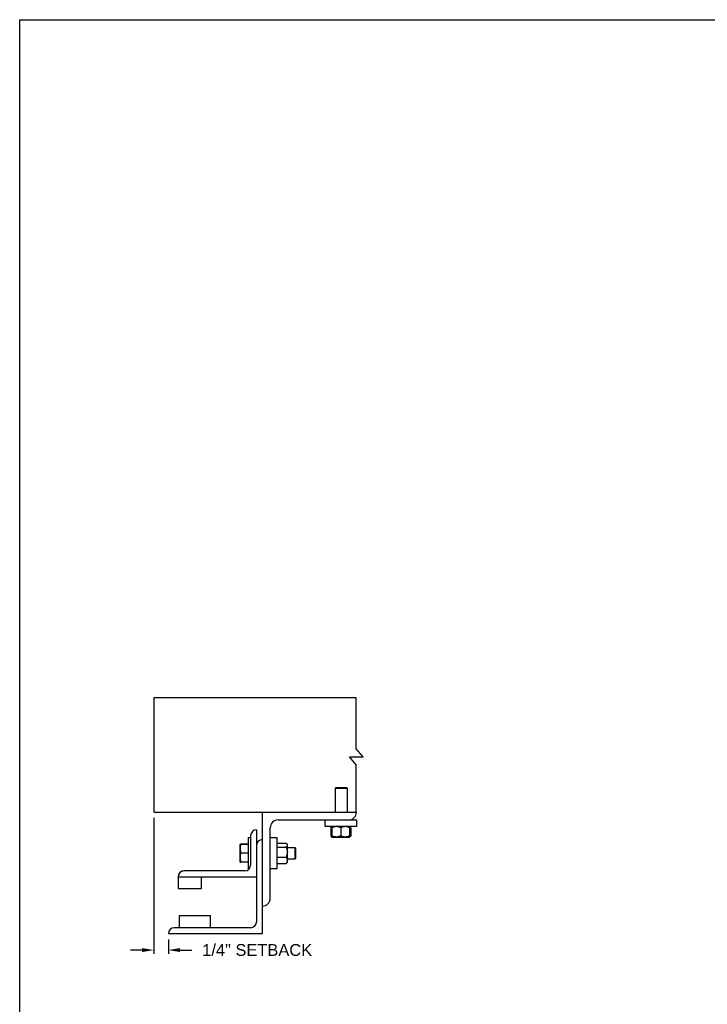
# Model space of a CAD drawing. Header units: inches. Extents: x 169.6 to 213.7, y 195.1 to 266.5.
# Tile 39 of 55: x 194.3 to 199.7, y 219.6 to 227.5. Entities that reach past the tile are written whole.
import ezdxf

# ---------------------------------------------------------------- set-up
doc = ezdxf.new("R2010")
doc.units = ezdxf.units.IN
doc.header["$LTSCALE"] = 0.25
doc.header["$MEASUREMENT"] = 0
doc.layers.add('ANNOTATIONS', color=1, linetype='Continuous')
doc.layers.add('DETAILS', color=4, linetype='Continuous')
doc.styles.add('ARIAL', font='arial.ttf', dxfattribs={"height": 0.09375})
doc.dimstyles.new('STANDARD$0', dxfattribs={"dimtxt": 0.09375, "dimasz": 0.09375, "dimexe": 0.03125, "dimexo": 0.046875, "dimgap": 0.09, "dimtad": 0, "dimtih": 1, "dimtoh": 1, "dimdec": 4, "dimzin": 0, "dimdsep": 46, "dimtxsty": 'ARIAL', "dimcen": 0.09, "dimadec": 0, "dimazin": 0, "dimtfac": 1, "dimtdec": 4, "dimtofl": 0, "dimtmove": 0, "dimatfit": 1, "dimfxl": 1, "dimtolj": 1, "dimtzin": 0, "dimarcsym": 0})

# ---------------------------------------------------------------- blocks, each defined once
blk = doc.blocks.new('*D32')
at = {"layer": 'ANNOTATIONS', "color": 0, "lineweight": -2, "transparency": 16777216}
for p, q in [((195.3223, 221.1267), (195.3223, 220.042)), ((195.4376, 220.1579), (195.4376, 220.042)), ((195.2286, 220.0733), (195.1348, 220.0733)), ((195.5314, 220.0733), (195.6251, 220.0733))]:
    blk.add_line(p, q, dxfattribs=at)
at = {"layer": 'ANNOTATIONS', "color": 0, "transparency": 16777216}
for points in [[(195.2286, 220.0889), (195.2286, 220.0577), (195.3223, 220.0733)], [(195.5314, 220.0889), (195.5314, 220.0577), (195.4376, 220.0733)]]:
    blk.add_solid(points, dxfattribs=at)
at = {"layer": 'defpoints', "color": 0, "transparency": 16777216}
for p in [(195.3223, 221.1735), (195.4376, 220.2048), (195.4376, 220.0733)]:
    blk.add_point(p, dxfattribs=at)
at = {"layer": 'ANNOTATIONS', "color": 0, "transparency": 16777216, "insert": (196.146, 220.0733), "char_height": 0.09375, "attachment_point": 5, "style": 'ARIAL'}
blk.add_mtext('\\A1;1/4" SETBACK', dxfattribs=at)

msp = doc.modelspace()

# ---------------------------------------------------------------- linework, layer by layer
at = {"layer": 'defpoints'}
msp.add_lwpolyline([(213.72204, 214.75854), (194.25216, 214.75854), (194.25216, 227.49365), (213.72204, 227.49365)], close=True, dxfattribs=at)
at = {"layer": 'DETAILS'}
for p, q in [((196.88131, 221.61403), (196.98997, 221.61403)), ((196.93564, 221.55077), (196.88131, 221.61403)), ((196.98997, 221.61403), (196.93564, 221.67728)), ((196.77415, 221.37028), (196.76954, 221.36567)), ((196.76954, 221.17353), (196.76954, 221.36567)), ((196.76954, 221.36567), (196.86329, 221.36567)), ((196.77415, 221.37028), (196.85869, 221.37028)), ((196.85869, 221.37028), (196.86329, 221.36567)), ((196.86329, 221.36567), (196.86329, 221.17353)), ((196.18763, 220.20478), (196.18763, 221.17353)), ((196.31263, 221.11103), (196.93763, 221.11103)), ((196.68763, 221.05778), (196.68763, 221.11103)), ((196.93763, 221.11103), (196.93763, 221.05778)), ((196.09388, 220.98603), (196.09388, 220.75165)), ((196.14075, 221.0329), (196.14075, 220.29853)), ((196.25013, 220.48603), (196.25013, 221.04853)), ((196.93763, 221.05778), (196.68763, 221.05778)), ((196.73664, 221.0502), (196.73357, 221.0484)), ((196.73357, 221.0484), (196.73357, 220.98403)), ((196.73664, 220.98223), (196.73357, 220.98403)), ((196.73573, 221.0484), (196.73573, 220.98403)), ((196.7401, 220.98168), (196.73573, 220.98403)), ((196.73916, 221.05505), (196.74215, 221.05763)), ((196.74232, 221.04968), (196.73968, 221.0484)), ((196.73968, 221.0484), (196.73968, 220.98403)), ((196.74232, 220.98275), (196.73968, 220.98403)), ((196.74232, 221.0484), (196.74232, 220.98403)), ((196.81263, 221.0484), (196.81263, 220.98403)), ((196.88294, 221.0484), (196.88294, 220.98403)), ((196.88557, 221.0484), (196.88557, 220.98403)), ((196.88953, 221.0484), (196.88953, 220.98403)), ((196.89169, 221.0484), (196.89169, 220.98403)), ((196.00988, 220.91571), (196.00989, 220.91573)), ((196.00988, 220.91571), (196.00988, 220.91571)), ((196.00988, 220.77509), (196.00988, 220.91571)), ((196.07538, 220.91761), (196.01616, 220.91761)), ((196.07538, 220.91688), (196.01616, 220.91688)), ((196.07538, 220.91684), (196.01616, 220.91684)), ((196.07538, 220.91662), (196.01616, 220.91662)), ((196.07538, 220.91578), (196.01616, 220.91578)), ((196.07538, 220.9704), (196.09388, 220.9704)), ((196.07538, 220.9704), (196.07538, 220.7204)), ((196.25013, 220.9704), (196.30338, 220.9704)), ((196.30338, 220.9704), (196.30338, 220.7204)), ((196.30338, 220.91571), (196.30538, 220.91571)), ((196.30538, 220.7649), (196.30538, 220.9259)), ((196.30538, 220.9259), (196.37713, 220.9259)), ((196.3815, 220.92152), (196.3865, 220.91571)), ((196.3865, 220.77509), (196.3865, 220.91571)), ((196.74232, 220.97465), (196.73916, 220.97737)), ((196.74232, 220.97465), (196.88294, 220.97465)), ((196.07538, 220.84553), (196.01616, 220.84553)), ((196.30538, 220.8948), (196.37713, 220.8948)), ((196.3865, 220.89228), (196.44577, 220.89228)), ((196.44577, 220.89228), (196.45038, 220.88767)), ((196.44577, 220.89228), (196.44577, 220.79853)), ((196.45038, 220.88767), (196.45038, 220.80313)), ((196.00988, 220.77509), (196.00988, 220.77509)), ((196.00989, 220.77506), (196.00989, 220.77507)), ((196.0099, 220.77506), (196.00989, 220.77506)), ((196.00993, 220.77501), (196.0099, 220.77506)), ((196.01593, 220.77502), (196.01616, 220.77418)), ((196.01593, 220.77402), (196.01616, 220.77319)), ((196.07538, 220.77516), (196.01616, 220.77516)), ((196.07538, 220.77502), (196.01616, 220.77502)), ((196.07538, 220.77418), (196.01616, 220.77418)), ((196.07538, 220.77397), (196.01616, 220.77397)), ((196.07538, 220.77393), (196.01616, 220.77393)), ((196.07538, 220.77319), (196.01616, 220.77319)), ((196.30538, 220.77509), (196.30338, 220.77509)), ((196.30538, 220.8143), (196.37713, 220.8143)), ((196.30538, 220.7649), (196.37713, 220.7649)), ((196.3865, 220.77509), (196.3815, 220.76928)), ((196.44577, 220.79853), (196.3865, 220.79853)), ((196.45038, 220.80313), (196.44577, 220.79853)), ((196.047, 220.70478), (195.56263, 220.70478)), ((196.08194, 220.7204), (196.07538, 220.7204)), ((196.30338, 220.7204), (196.25013, 220.7204)), ((195.51575, 220.66131), (195.51575, 220.56415)), ((195.51575, 220.6579), (196.14075, 220.6579)), ((195.70325, 220.56415), (195.70325, 220.6579)), ((195.51575, 220.56415), (195.70325, 220.56415)), ((195.77357, 220.3454), (195.52357, 220.3454)), ((195.52357, 220.3454), (195.52357, 220.25165)), ((195.77357, 220.25165), (195.77357, 220.3454)), ((195.43763, 220.20478), (196.18763, 220.20478)), ((196.09388, 220.25165), (195.4845, 220.25165))]:
    msp.add_line(p, q, dxfattribs=at)
for points in [[(196.93564, 221.67728), (196.93564, 222.08553), (195.3223, 222.08553), (195.3223, 221.17353), (196.93763, 221.17353)], [(196.93564, 221.17353), (196.93564, 221.55077)]]:
    msp.add_lwpolyline(points, dxfattribs=at)
for centre, radius, start, end in [((196.87513, 221.17353), 0.0625, 270, 0), ((196.31263, 221.04853), 0.0625, 90, 180), ((196.14075, 220.98603), 0.04688, 90, 180), ((196.18763, 220.9079), 0.04688, 90, 180), ((196.047, 220.75165), 0.04688, 270, 0), ((195.56098, 220.65954), 0.04527, 87.917978, 177.754387), ((195.56263, 220.6579), 0.04688, 90, 180), ((196.18763, 220.48603), 0.0625, 270, 0), ((196.09388, 220.29853), 0.04688, 270, 0), ((195.4845, 220.20478), 0.04688, 90, 180)]:
    msp.add_arc(centre, radius, start, end, dxfattribs=at)
for points, knots in [([(196.73357, 221.0484), (196.73538, 221.05127), (196.7372, 221.05415), (196.73915, 221.05504), (196.73916, 221.05504)], [0, 0, 0, 0, 0.9933256, 1, 1, 1, 1]), ([(196.73357, 220.98403), (196.73538, 220.98116), (196.7372, 220.97827), (196.73915, 220.97739), (196.73916, 220.97738)], [0, 0, 0, 0, 0.9933256, 1, 1, 1, 1]), ([(196.73573, 221.0484), (196.7364, 221.04977), (196.738, 221.053), (196.73975, 221.05594), (196.74084, 221.05642), (196.74095, 221.05647)], [0, 0, 0, 0, 0.3986092, 0.9431068, 1, 1, 1, 1]), ([(196.74232, 221.05171), (196.7418, 221.05151), (196.73954, 221.05067), (196.73739, 221.04939), (196.73573, 221.0484)], [0, 0, 0, 0, 0.2278411, 1, 1, 1, 1]), ([(196.73573, 220.98403), (196.7364, 220.98266), (196.738, 220.97943), (196.73975, 220.97649), (196.74084, 220.97601), (196.74095, 220.97596)], [0, 0, 0, 0, 0.3986092, 0.9431068, 1, 1, 1, 1]), ([(196.73968, 220.98403), (196.73992, 220.98264), (196.74048, 220.97936), (196.74131, 220.97588), (196.7419, 220.97533), (196.74215, 220.9751)], [0, 0, 0, 0, 0.3000169, 0.709838, 1, 1, 1, 1]), ([(196.77747, 221.05778), (196.77255, 221.05742), (196.76253, 221.05669), (196.75088, 221.05249), (196.74425, 221.04932), (196.74232, 221.0484)], [0, 0, 0, 0, 0.4062906, 0.8272664, 1, 1, 1, 1]), ([(196.74232, 221.0484), (196.74232, 221.04979), (196.74232, 221.05309), (196.74232, 221.05689), (196.74232, 221.05748), (196.74232, 221.05778)], [0, 0, 0, 0, 0.2654599, 0.6280765, 1, 1, 1, 1]), ([(196.77747, 220.97465), (196.77255, 220.97501), (196.76253, 220.97573), (196.75088, 220.97994), (196.74425, 220.98311), (196.74232, 220.98403)], [0, 0, 0, 0, 0.4062906, 0.8272664, 1, 1, 1, 1]), ([(196.74232, 220.98403), (196.74232, 220.98263), (196.74232, 220.97934), (196.74232, 220.97554), (196.74232, 220.97495), (196.74232, 220.97465)], [0, 0, 0, 0, 0.2654599, 0.6280765, 1, 1, 1, 1]), ([(196.81263, 221.0484), (196.80716, 221.05086), (196.79603, 221.05588), (196.78387, 221.05776), (196.77764, 221.05778), (196.77747, 221.05778)], [0, 0, 0, 0, 0.4843414, 0.9863277, 1, 1, 1, 1]), ([(196.81263, 220.98403), (196.80716, 220.98156), (196.79603, 220.97655), (196.78387, 220.97467), (196.77764, 220.97465), (196.77747, 220.97465)], [0, 0, 0, 0, 0.4843414, 0.9863277, 1, 1, 1, 1]), ([(196.84778, 221.05778), (196.84286, 221.05742), (196.83284, 221.05669), (196.82119, 221.05249), (196.81456, 221.04932), (196.81263, 221.0484)], [0, 0, 0, 0, 0.4062906, 0.8272664, 1, 1, 1, 1]), ([(196.84778, 220.97465), (196.84286, 220.97501), (196.83284, 220.97573), (196.82119, 220.97994), (196.81456, 220.98311), (196.81263, 220.98403)], [0, 0, 0, 0, 0.4062906, 0.8272664, 1, 1, 1, 1]), ([(196.88294, 221.0484), (196.87747, 221.05086), (196.86634, 221.05588), (196.85418, 221.05776), (196.84795, 221.05778), (196.84778, 221.05778)], [0, 0, 0, 0, 0.4843414, 0.9863277, 1, 1, 1, 1]), ([(196.88294, 220.98403), (196.87747, 220.98156), (196.86634, 220.97655), (196.85418, 220.97467), (196.84795, 220.97465), (196.84778, 220.97465)], [0, 0, 0, 0, 0.4843414, 0.9863277, 1, 1, 1, 1]), ([(196.88294, 221.0484), (196.88294, 221.04979), (196.88294, 221.05309), (196.88294, 221.05689), (196.88294, 221.05748), (196.88294, 221.05778)], [0, 0, 0, 0, 0.2654599, 0.6280765, 1, 1, 1, 1]), ([(196.88294, 220.98403), (196.88294, 220.98263), (196.88294, 220.97934), (196.88294, 220.97554), (196.88294, 220.97495), (196.88294, 220.97465)], [0, 0, 0, 0, 0.2654599, 0.6280765, 1, 1, 1, 1]), ([(196.8831, 221.05747), (196.88341, 221.05706), (196.88409, 221.05615), (196.8849, 221.05239), (196.88541, 221.04939), (196.88557, 221.0484)], [0, 0, 0, 0, 0.3617833, 0.7904142, 1, 1, 1, 1]), ([(196.88311, 220.97496), (196.88341, 220.97537), (196.88409, 220.97628), (196.8849, 220.98004), (196.88541, 220.98304), (196.88557, 220.98403)], [0, 0, 0, 0, 0.3612738, 0.7902469, 1, 1, 1, 1]), ([(196.88431, 221.05632), (196.88458, 221.05617), (196.88589, 221.05543), (196.88763, 221.05236), (196.88906, 221.04938), (196.88953, 221.0484)], [0, 0, 0, 0, 0.1517545, 0.7214422, 1, 1, 1, 1]), ([(196.88431, 220.9761), (196.88458, 220.97626), (196.88589, 220.97699), (196.88763, 220.98007), (196.88906, 220.98305), (196.88953, 220.98403)], [0, 0, 0, 0, 0.1517545, 0.7214422, 1, 1, 1, 1]), ([(196.89169, 221.0484), (196.88988, 221.05127), (196.88806, 221.05415), (196.8861, 221.05504), (196.88609, 221.05504)], [0, 0, 0, 0, 0.9933256, 1, 1, 1, 1]), ([(196.89169, 220.98403), (196.88988, 220.98116), (196.88806, 220.97827), (196.8861, 220.97739), (196.88609, 220.97738)], [0, 0, 0, 0, 0.99332562, 1, 1, 1, 1]), ([(196.01616, 220.91578), (196.0144, 220.91008), (196.01086, 220.89856), (196.01021, 220.88666), (196.00988, 220.88066)], [0, 0, 0, 0, 0.495458, 1, 1, 1, 1]), ([(196.00988, 220.91571), (196.01009, 220.91572), (196.01052, 220.91574), (196.0132, 220.91576), (196.0154, 220.91578), (196.01616, 220.91578)], [0, 0, 0, 0, 0.3928666, 0.791696, 1, 1, 1, 1]), ([(196.01616, 220.91662), (196.01481, 220.91651), (196.01211, 220.91627), (196.01021, 220.91597), (196.01001, 220.91579), (196.00994, 220.91573)], [0, 0, 0, 0, 0.3988306, 0.8014975, 1, 1, 1, 1]), ([(196.01616, 220.91684), (196.01481, 220.91669), (196.01211, 220.9164), (196.01022, 220.91603), (196.01002, 220.91581), (196.00995, 220.91574)], [0, 0, 0, 0, 0.4027738, 0.8094217, 1, 1, 1, 1]), ([(196.01616, 220.91761), (196.01482, 220.91736), (196.01212, 220.91686), (196.01027, 220.91625), (196.01007, 220.9159), (196.01001, 220.9158)], [0, 0, 0, 0, 0.4181214, 0.8402647, 1, 1, 1, 1]), ([(196.37713, 220.9259), (196.37852, 220.92458), (196.38182, 220.92147), (196.38562, 220.91628), (196.3862, 220.91234), (196.3865, 220.91035)], [0, 0, 0, 0, 0.2654599, 0.6280765, 1, 1, 1, 1]), ([(196.3865, 220.91035), (196.38649, 220.91), (196.38643, 220.90767), (196.38489, 220.90332), (196.38114, 220.89851), (196.37812, 220.89572), (196.37713, 220.8948)], [0, 0, 0, 0, 0.0665323, 0.4352826, 0.8145508, 1, 1, 1, 1]), ([(196.00988, 220.88066), (196.00989, 220.87982), (196.00994, 220.87352), (196.01131, 220.86163), (196.01453, 220.85093), (196.01616, 220.84553)], [0, 0, 0, 0, 0.0701027, 0.5307909, 1, 1, 1, 1]), ([(196.01616, 220.84553), (196.0144, 220.83982), (196.01086, 220.82829), (196.01021, 220.81636), (196.00988, 220.81035)], [0, 0, 0, 0, 0.495458, 1, 1, 1, 1]), ([(196.37713, 220.8948), (196.37959, 220.88854), (196.3846, 220.8758), (196.38649, 220.86188), (196.3865, 220.85474), (196.3865, 220.85455)], [0, 0, 0, 0, 0.4843414, 0.9863277, 1, 1, 1, 1]), ([(196.3865, 220.85455), (196.38615, 220.84892), (196.38542, 220.83745), (196.38121, 220.82411), (196.37805, 220.81651), (196.37713, 220.8143)], [0, 0, 0, 0, 0.4062906, 0.8272664, 1, 1, 1, 1]), ([(196.00988, 220.81035), (196.00989, 220.80951), (196.00994, 220.80319), (196.01131, 220.79128), (196.01453, 220.78056), (196.01616, 220.77516)], [0, 0, 0, 0, 0.07010266, 0.53079095, 1, 1, 1, 1]), ([(196.01616, 220.77516), (196.0154, 220.77515), (196.01322, 220.77514), (196.01053, 220.77512), (196.0101, 220.7751), (196.00988, 220.77509)], [0, 0, 0, 0, 0.2083045, 0.6015254, 1, 1, 1, 1]), ([(196.00988, 220.77509), (196.00995, 220.77508), (196.01016, 220.77507), (196.01209, 220.77505), (196.0148, 220.77503), (196.01616, 220.77502)], [0, 0, 0, 0, 0.2297304, 0.61267, 1, 1, 1, 1]), ([(196.37713, 220.8143), (196.37959, 220.81046), (196.3846, 220.80264), (196.38649, 220.7941), (196.3865, 220.78972), (196.3865, 220.7896)], [0, 0, 0, 0, 0.48434141, 0.98632773, 1, 1, 1, 1]), ([(196.3865, 220.7896), (196.38615, 220.78614), (196.38542, 220.77911), (196.38121, 220.77092), (196.37805, 220.76626), (196.37713, 220.7649)], [0, 0, 0, 0, 0.4062906, 0.8272664, 1, 1, 1, 1]), ([(196.38134, 220.76938), (196.38092, 220.7688), (196.37982, 220.76727), (196.37816, 220.76581), (196.37713, 220.7649)], [0, 0, 0, 0, 0.3743224, 1, 1, 1, 1])]:
    msp.add_open_spline(points, degree=3, knots=knots, dxfattribs=at)

# ---------------------------------------------------------------- dimensions: what is measured, and where the dimension line sits
at = {"layer": 'ANNOTATIONS'}
dim = msp.add_linear_dim(base=(195.43763, 220.07329), p1=(195.3223, 221.17353), p2=(195.43763, 220.20478), text='1/4" SETBACK', dimstyle='STANDARD$0', override={"dimarcsym": 1}, dxfattribs=at)
dim.commit()
dim.dimension.update_dxf_attribs({"geometry": '*D32', "text_midpoint": (196.14602, 220.07329), "dimtype": 160})

doc.saveas('drawing.dxf')
